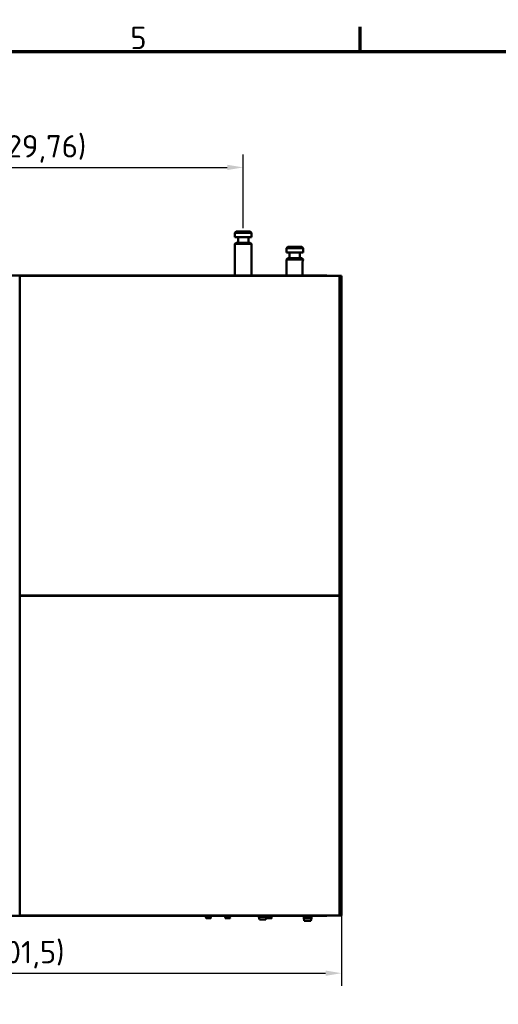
# Model space of a CAD drawing. Header units: millimetres. Extents: x 0 to 2100, y 0 to 1485.
# Tile 10 of 256: x 434 to 808, y 691 to 1460. Entities that reach past the tile are written whole.
import ezdxf

# ---------------------------------------------------------------- set-up
doc = ezdxf.new("R2010")
doc.units = ezdxf.units.MM
doc.header["$LTSCALE"] = 5
doc.layers.get('0').update_dxf_attribs({"lineweight": 25})
for name, color, linetype, lineweight in [('Bemaßung (ISO)', 7, 'Continuous', 25), ('Rahmen (ISO)', 7, 'Continuous', 70), ('Sichtbar (ISO)', 7, 'Continuous', 50)]:
    doc.layers.add(name, color=color, linetype=linetype, lineweight=lineweight)
doc.styles.add('Notiztext (DIN)', font='isocpeur.ttf')
doc.dimstyles.new('Standard (DIN)', dxfattribs={"dimscale": 5, "dimtxt": 3.5, "dimasz": 2.5, "dimexe": 2, "dimexo": 0.5, "dimgap": 0.5, "dimtad": 1, "dimrnd": 1e-08, "dimtxsty": 'Notiztext (DIN)', "dimcen": 0.09, "dimdle": 10, "dimclrd": 256, "dimclre": 256, "dimclrt": 256, "dimadec": 0, "dimazin": 0, "dimtfac": 1, "dimtmove": 0, "dimatfit": 3, "dimfxl": 1, "dimtolj": 1, "dimtzin": 0, "dimlwd": -1, "dimlwe": -1, "dimarcsym": 0})

# ---------------------------------------------------------------- blocks, each defined once
blk = doc.blocks.new('Ränder Vorgaberahmen')
at = {"layer": 'Rahmen (ISO)'}
blk.add_line((140, 287), (140, 290.9), dxfattribs=at)
at = {"layer": 'Rahmen (ISO)', "flags": 128}
blk.add_lwpolyline([(10, 10), (10, 287), (410, 287), (410, 10), (10, 10)], dxfattribs=at)
at = {"layer": 'Rahmen (ISO)', "insert": (104.08, 287.4), "char_height": 3.5, "attachment_point": 7, "style": 'Notiztext (DIN)'}
blk.add_mtext('5', dxfattribs=at)
blk = doc.blocks.new('*D10')
at = {"layer": 'Bemaßung (ISO)', "transparency": 16777216}
for p, q in [((184.03, 1007.68), (184.03, 705.18)), ((685.53, 1007.68), (685.53, 705.18)), ((196.53, 715.18), (673.03, 715.18))]:
    blk.add_line(p, q, dxfattribs=at)
for points in [[(196.53, 717.26), (196.53, 713.09), (184.03, 715.18)], [(673.03, 717.26), (673.03, 713.09), (685.53, 715.18)]]:
    blk.add_solid(points, dxfattribs=at)
at = {"layer": 'Defpoints', "color": 0, "transparency": 16777216}
for p in [(184.03, 1010.18), (685.53, 1010.18), (685.53, 715.18)]:
    blk.add_point(p, dxfattribs=at)
at = {"layer": 'Bemaßung (ISO)', "transparency": 16777216, "insert": (403.71, 740.43), "char_height": 17.5, "attachment_point": 1, "style": 'Notiztext (DIN)'}
blk.add_mtext('\\A1;(501,5)', dxfattribs=at)
blk = doc.blocks.new('*D13')
at = {"layer": 'Bemaßung (ISO)', "transparency": 16777216}
for p, q in [((278.93, 1285.08), (278.93, 1354.58)), ((608.69, 1297.08), (608.69, 1354.58)), ((291.43, 1344.58), (596.19, 1344.58))]:
    blk.add_line(p, q, dxfattribs=at)
for points in [[(291.43, 1346.66), (291.43, 1342.49), (278.93, 1344.58)], [(596.19, 1346.66), (596.19, 1342.49), (608.69, 1344.58)]]:
    blk.add_solid(points, dxfattribs=at)
at = {"layer": 'Defpoints', "color": 0, "transparency": 16777216}
for p in [(608.69, 1344.58), (608.69, 1294.58), (278.93, 1282.58)]:
    blk.add_point(p, dxfattribs=at)
at = {"layer": 'Bemaßung (ISO)', "transparency": 16777216, "insert": (404.87, 1369.83), "char_height": 17.5, "attachment_point": 1, "style": 'Notiztext (DIN)'}
blk.add_mtext('\\A1;(329,76)', dxfattribs=at)

msp = doc.modelspace()

# ---------------------------------------------------------------- linework, layer by layer
at = {"layer": 'Sichtbar (ISO)'}
for p, q in [((603.19, 1294.575), (602.19, 1293.575)), ((602.19, 1293.575), (615.19, 1293.575)), ((602.19, 1290.075), (602.19, 1293.575)), ((603.19, 1294.575), (614.19, 1294.575)), ((614.19, 1294.575), (615.19, 1293.575)), ((615.19, 1290.075), (615.19, 1293.575)), ((602.19, 1290.075), (615.19, 1290.075)), ((603.19, 1285.775), (602.19, 1284.775)), ((615.19, 1284.775), (602.19, 1284.775)), ((602.19, 1260.077), (602.19, 1284.775)), ((614.19, 1285.775), (603.19, 1285.775)), ((604.69, 1285.775), (604.69, 1290.075)), ((612.69, 1285.775), (612.69, 1290.075)), ((614.19, 1285.775), (615.19, 1284.775)), ((615.19, 1260.077), (615.19, 1284.775)), ((643.426, 1282.575), (642.426, 1281.575)), ((655.426, 1281.575), (642.426, 1281.575)), ((642.426, 1278.075), (642.426, 1281.575)), ((642.426, 1278.075), (655.426, 1278.075)), ((654.426, 1282.575), (643.426, 1282.575)), ((644.926, 1273.775), (644.926, 1278.075)), ((652.926, 1273.775), (652.926, 1278.075)), ((654.426, 1282.575), (655.426, 1281.575)), ((655.426, 1278.075), (655.426, 1281.575)), ((643.426, 1273.775), (642.426, 1272.775)), ((655.426, 1272.775), (642.426, 1272.775)), ((642.426, 1260.077), (642.426, 1272.775)), ((654.426, 1273.775), (643.426, 1273.775)), ((654.426, 1273.775), (655.426, 1272.775)), ((655.077, 1260.077), (655.077, 1270.175)), ((655.426, 1272.275), (655.426, 1272.775)), ((655.926, 1260.077), (184.366, 1260.077)), ((434.026, 1259.977), (434.026, 1010.177)), ((683.826, 1259.977), (434.026, 1259.977)), ((655.926, 1260.077), (656.926, 1260.077)), ((655.926, 1259.977), (655.926, 1260.077)), ((656.926, 1260.077), (673.926, 1260.077)), ((656.926, 1259.977), (656.926, 1260.077)), ((673.926, 1259.977), (673.926, 1260.077)), ((673.926, 1260.077), (673.926, 1260.077)), ((673.926, 1260.077), (673.926, 1259.977)), ((683.826, 1010.177), (683.826, 1259.977)), ((683.926, 1259.977), (683.926, 1010.177)), ((683.926, 1259.977), (685.526, 1259.977)), ((685.526, 1259.977), (685.526, 1010.177)), ((434.026, 1010.177), (683.826, 1010.177)), ((434.026, 1009.977), (434.026, 760.177)), ((683.826, 1009.977), (434.026, 1009.977)), ((553.426, 1009.977), (553.426, 1010.177)), ((564.426, 1010.177), (564.426, 1009.977)), ((655.926, 1009.977), (655.926, 1010.177)), ((656.292, 1010.177), (656.292, 1009.977)), ((658.924, 1010.177), (658.924, 1009.977)), ((658.924, 1010.177), (658.924, 1009.977)), ((658.925, 1010.177), (658.925, 1009.977)), ((658.925, 1010.177), (658.925, 1009.977)), ((658.925, 1010.177), (658.925, 1009.977)), ((658.925, 1010.177), (658.925, 1009.977)), ((658.926, 1009.977), (658.926, 1010.177)), ((658.926, 1010.177), (658.926, 1009.977)), ((658.926, 1010.177), (658.926, 1009.977)), ((658.927, 1009.977), (658.927, 1010.177)), ((658.928, 1010.177), (658.928, 1009.977)), ((658.928, 1010.177), (658.928, 1009.977)), ((658.928, 1010.177), (658.928, 1009.977)), ((658.928, 1010.177), (658.928, 1009.977)), ((658.928, 1010.177), (658.928, 1009.977)), ((658.929, 1009.977), (658.929, 1010.177)), ((658.929, 1010.177), (658.929, 1009.977)), ((658.929, 1010.177), (658.929, 1009.977)), ((673.926, 1010.177), (673.926, 1009.977)), ((673.926, 1009.977), (673.926, 1010.177)), ((673.926, 1009.977), (673.926, 1010.177)), ((673.926, 1009.977), (673.926, 1010.177)), ((673.926, 1010.177), (673.926, 1009.977)), ((673.926, 1010.177), (673.926, 1009.977)), ((683.826, 760.177), (683.826, 1009.977)), ((683.926, 1010.177), (685.526, 1010.177)), ((683.926, 1009.977), (683.926, 760.177)), ((683.926, 1009.977), (685.526, 1009.977)), ((685.526, 1009.977), (685.526, 760.177)), ((655.926, 760.077), (184.366, 760.077)), ((434.026, 760.177), (683.826, 760.177)), ((579.426, 760.046), (579.426, 759.959)), ((579.426, 759.346), (579.426, 759.259)), ((579.426, 758.646), (579.426, 758.559)), ((579.644, 758.077), (579.644, 758.077)), ((579.645, 758.077), (583.208, 758.077)), ((583.212, 758.08), (583.208, 758.077)), ((583.208, 758.077), (583.208, 758.077)), ((583.263, 758.115), (583.426, 758.277)), ((583.399, 758.277), (583.426, 758.277)), ((583.426, 759.696), (583.426, 759.609)), ((583.426, 758.996), (583.426, 758.91)), ((583.426, 758.296), (583.426, 758.277)), ((594.426, 760.046), (594.426, 759.959)), ((594.426, 759.346), (594.426, 759.259)), ((594.426, 758.646), (594.426, 758.559)), ((594.644, 758.077), (594.644, 758.077)), ((594.645, 758.077), (598.208, 758.077)), ((598.212, 758.08), (598.208, 758.077)), ((598.208, 758.077), (598.208, 758.077)), ((598.263, 758.115), (598.426, 758.277)), ((598.399, 758.277), (598.426, 758.277)), ((598.426, 759.696), (598.426, 759.609)), ((598.426, 758.996), (598.426, 758.91)), ((598.426, 758.296), (598.426, 758.277)), ((620.926, 760.077), (620.926, 759.077)), ((620.926, 759.077), (626.926, 759.077)), ((621.426, 757.077), (620.926, 759.077)), ((621.426, 757.077), (626.426, 757.077)), ((626.426, 757.077), (626.926, 759.077)), ((626.926, 760.077), (626.926, 760.046)), ((626.926, 760.046), (626.926, 759.959)), ((626.926, 759.959), (626.926, 759.346)), ((626.926, 759.346), (626.926, 759.259)), ((626.926, 759.259), (626.926, 759.077)), ((626.926, 758.646), (626.926, 758.559)), ((627.144, 758.077), (627.144, 758.077)), ((627.145, 758.077), (630.708, 758.077)), ((630.712, 758.08), (630.708, 758.077)), ((630.708, 758.077), (630.708, 758.077)), ((630.763, 758.115), (630.926, 758.277)), ((630.899, 758.277), (630.926, 758.277)), ((630.926, 759.696), (630.926, 759.609)), ((630.926, 758.996), (630.926, 758.91)), ((630.926, 758.296), (630.926, 758.277)), ((655.926, 760.077), (655.926, 760.177)), ((655.926, 760.077), (656.926, 760.077)), ((655.926, 760.077), (655.926, 758.077)), ((655.926, 758.077), (661.926, 758.077)), ((656.426, 756.077), (655.926, 758.077)), ((656.426, 756.077), (661.426, 756.077)), ((656.926, 760.077), (656.926, 760.177)), ((656.926, 760.077), (673.926, 760.077)), ((661.426, 756.077), (661.926, 758.077)), ((661.926, 760.077), (661.926, 758.077)), ((673.926, 760.077), (673.926, 760.177)), ((673.926, 760.177), (673.926, 760.077)), ((673.926, 760.077), (673.926, 760.077)), ((683.926, 760.177), (685.526, 760.177))]:
    msp.add_line(p, q, dxfattribs=at)
for radius, start, end in [(8.5, 179.325977, 180.674144), (8.5, 179.325934, 180.674101), (4.25, 178.651756, 181.348277), (4.25, 178.651774, 181.348295), (4.25, 358.651705, 1.348226), (8.5, 359.325856, 0.674023)]:
    msp.add_arc((492.926, 1010.077), radius, start, end, dxfattribs=at)
for centre, major_axis, ratio, start_param, end_param in [((658.926, 1010.077), (0, 8), 0.0000103, 4.6998887, 4.7248893), ((658.926, 1010.077), (0, 8), 0.0000103, 1.558296, 1.5832967), ((658.927, 1010.077), (0, 8), 0.0000103, 4.6998887, 4.7248893), ((658.927, 1010.077), (0, -8), 0.0000103, 4.6998887, 4.7248893), ((673.926, 1010.077), (0, 8.5), 0.00001, 4.700623, 4.7241529), ((673.926, 1010.077), (0, 8.5), 0.00001, 1.5590324, 1.5825624), ((673.926, 1010.077), (0, 8.5), 0.00001, 4.700623, 4.7241529), ((673.926, 1010.077), (0, 8.5), 0.00001, 1.5590324, 1.5825624)]:
    msp.add_ellipse(centre, major_axis=major_axis, ratio=ratio, start_param=start_param, end_param=end_param, dxfattribs=at)
for points, knots in [([(655.077, 1270.175), (655.077, 1270.441), (655.096, 1270.723), (655.164, 1271.24), (655.211, 1271.475), (655.298, 1271.846), (655.343, 1272.007), (655.408, 1272.222), (655.426, 1272.275), (655.426, 1272.275)], [-0.63780836, -0.63780836, -0.63780836, -0.63780836, -0.5580661, -0.5580661, -0.47832385, -0.47832385, -0.39861401, -0.39861401, -0.31890418, -0.31890418, -0.31890418, -0.31890418]), ([(579.436, 759.948), (579.42, 759.957), (579.423, 759.966), (579.459, 759.981), (579.482, 759.986), (579.546, 759.998), (579.589, 760.004), (579.665, 760.014), (579.693, 760.017), (579.836, 760.033), (579.979, 760.045), (580.23, 760.063), (580.32, 760.069), (580.427, 760.076), (580.44, 760.077), (580.454, 760.077)], [2.18588412, 2.18588412, 2.18588412, 2.18588412, 2.2334483, 2.2334483, 2.26546932, 2.26546932, 2.29948311, 2.29948311, 2.3164894, 2.3164894, 2.38178156, 2.38178156, 2.41466664, 2.41466664, 2.41927306, 2.41927306, 2.41927306, 2.41927306]), ([(579.435, 759.249), (579.424, 759.255), (579.423, 759.261), (579.436, 759.27), (579.444, 759.274), (579.478, 759.285), (579.516, 759.293), (579.606, 759.307), (579.651, 759.313), (579.773, 759.327), (579.853, 759.334), (580.021, 759.347), (580.106, 759.353), (580.289, 759.366), (580.388, 759.373), (580.585, 759.386), (580.682, 759.392), (580.965, 759.409), (581.155, 759.419), (581.41, 759.433), (581.473, 759.436), (581.676, 759.448), (581.815, 759.456), (582.05, 759.47), (582.147, 759.476), (582.365, 759.489), (582.484, 759.496), (582.687, 759.51), (582.774, 759.516), (582.936, 759.529), (583.011, 759.536), (583.137, 759.548), (583.189, 759.554), (583.317, 759.571), (583.373, 759.581), (583.412, 759.595), (583.419, 759.599), (583.425, 759.604), (583.426, 759.606), (583.426, 759.609)], [0.92617111, 0.92617111, 0.92617111, 0.92617111, 0.95984708, 0.95984708, 0.97886101, 0.97886101, 1.02101996, 1.02101996, 1.05201818, 1.05201818, 1.09276703, 1.09276703, 1.12734082, 1.12734082, 1.16263276, 1.16263276, 1.19445991, 1.19445991, 1.2522487, 1.2522487, 1.27126304, 1.27126304, 1.31341762, 1.31341762, 1.34442293, 1.34442293, 1.38535139, 1.38535139, 1.41980513, 1.41980513, 1.4550056, 1.4550056, 1.48685395, 1.48685395, 1.54481141, 1.54481141, 1.56377977, 1.56377977, 1.57540701, 1.57540701, 1.57540701, 1.57540701]), ([(581.426, 758.734), (581.287, 758.726), (581.149, 758.718), (580.907, 758.704), (580.803, 758.699), (580.603, 758.687), (580.508, 758.681), (580.25, 758.665), (580.099, 758.654), (579.924, 758.639), (579.883, 758.636), (579.759, 758.624), (579.685, 758.617), (579.579, 758.604), (579.542, 758.598), (579.473, 758.585), (579.447, 758.577), (579.424, 758.563), (579.423, 758.556), (579.433, 758.549), (579.434, 758.548), (579.435, 758.548)], [-0.82098816, -0.82098816, -0.82098816, -0.82098816, -0.77931641, -0.77931641, -0.74670892, -0.74670892, -0.71491567, -0.71491567, -0.65717319, -0.65717319, -0.63817377, -0.63817377, -0.59606511, -0.59606511, -0.56508567, -0.56508567, -0.52433512, -0.52433512, -0.48979492, -0.48979492, -0.48684129, -0.48684129, -0.48684129, -0.48684129]), ([(579.507, 760.077), (579.484, 760.073), (579.466, 760.068), (579.439, 760.06), (579.431, 760.055), (579.427, 760.049), (579.426, 760.048), (579.426, 760.046)], [0.000830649, 0.000830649, 0.000830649, 0.000830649, 0.025315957, 0.025315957, 0.04964352, 0.04964352, 0.05791202, 0.05791202, 0.05791202, 0.05791202]), ([(583.417, 759.706), (583.426, 759.701), (583.428, 759.696), (583.418, 759.684), (583.4, 759.677), (583.334, 759.661), (583.279, 759.652), (583.159, 759.637), (583.101, 759.631), (582.991, 759.621), (582.94, 759.617), (582.771, 759.603), (582.639, 759.593), (582.297, 759.57), (582.08, 759.558), (581.727, 759.538), (581.599, 759.531), (581.311, 759.514), (581.15, 759.505), (580.866, 759.489), (580.742, 759.482), (580.435, 759.464), (580.261, 759.452), (579.955, 759.429), (579.824, 759.418), (579.677, 759.403), (579.639, 759.398), (579.534, 759.384), (579.484, 759.374), (579.436, 759.358), (579.426, 759.352), (579.426, 759.346)], [0.66946473, 0.66946473, 0.66946473, 0.66946473, 0.69720066, 0.69720066, 0.73567796, 0.73567796, 0.78283832, 0.78283832, 0.81556535, 0.81556535, 0.83910322, 0.83910322, 0.89035674, 0.89035674, 0.96052955, 0.96052955, 0.99897847, 0.99897847, 1.04731564, 1.04731564, 1.08644453, 1.08644453, 1.14805616, 1.14805616, 1.20893433, 1.20893433, 1.23313979, 1.23313979, 1.2847465, 1.2847465, 1.31891712, 1.31891712, 1.31891712, 1.31891712]), ([(583.416, 759.007), (583.431, 758.998), (583.429, 758.99), (583.385, 758.97), (583.32, 758.958), (583.163, 758.938), (583.094, 758.93), (582.919, 758.914), (582.81, 758.905), (582.59, 758.89), (582.483, 758.883), (582.16, 758.862), (581.932, 758.849), (581.52, 758.826), (581.342, 758.817), (581.074, 758.801), (580.983, 758.796), (580.716, 758.78), (580.546, 758.77), (580.213, 758.749), (580.055, 758.738), (579.834, 758.719), (579.758, 758.711), (579.614, 758.695), (579.553, 758.686), (579.472, 758.671), (579.447, 758.664), (579.429, 758.653), (579.426, 758.649), (579.426, 758.646)], [1.92980104, 1.92980104, 1.92980104, 1.92980104, 1.9736184, 1.9736184, 2.04138317, 2.04138317, 2.08076057, 2.08076057, 2.12775615, 2.12775615, 2.1662372, 2.1662372, 2.23781242, 2.23781242, 2.29107049, 2.29107049, 2.31900897, 2.31900897, 2.37432896, 2.37432896, 2.43602293, 2.43602293, 2.47539028, 2.47539028, 2.52233393, 2.52233393, 2.56080376, 2.56080376, 2.58011115, 2.58011115, 2.58011115, 2.58011115]), ([(579.645, 758.077), (579.667, 758.085), (579.721, 758.093), (579.889, 758.109), (580.002, 758.116), (580.305, 758.133), (580.506, 758.142), (580.945, 758.16), (581.18, 758.169), (581.646, 758.186), (581.897, 758.196), (582.396, 758.215), (582.618, 758.224), (582.957, 758.241), (583.083, 758.248), (583.283, 758.262), (583.356, 758.27), (583.398, 758.277)], [-0.59700947, -0.59700947, -0.59700947, -0.59700947, -0.52562396, -0.52562396, -0.45492481, -0.45492481, -0.36771823, -0.36771823, -0.28209463, -0.28209463, -0.20020428, -0.20020428, -0.12280401, -0.12280401, -0.06169699, -0.06169699, -0.00001429, -0.00001429, -0.00001429, -0.00001429]), ([(579.863, 759.605), (579.863, 759.605), (579.865, 759.606), (579.873, 759.614), (579.877, 759.619), (579.885, 759.635), (579.887, 759.648), (579.885, 759.671), (579.879, 759.683), (579.87, 759.695), (579.866, 759.697), (579.864, 759.699), (579.863, 759.7), (579.863, 759.7)], [0, 0, 0, 0, 0.008161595, 0.008161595, 0.013678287, 0.013678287, 0.021048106, 0.021048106, 0.028931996, 0.028931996, 0.035719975, 0.035719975, 0.040031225, 0.040031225, 0.040031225, 0.040031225]), ([(579.863, 758.905), (579.864, 758.906), (579.866, 758.907), (579.874, 758.915), (579.878, 758.92), (579.886, 758.937), (579.888, 758.949), (579.885, 758.973), (579.878, 758.985), (579.869, 758.996), (579.866, 758.998), (579.864, 758.999), (579.864, 759), (579.864, 759)], [0, 0, 0, 0, 0.00843755, 0.00843755, 0.014121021, 0.014121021, 0.021664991, 0.021664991, 0.029930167, 0.029930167, 0.03689219, 0.03689219, 0.040432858, 0.040432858, 0.040432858, 0.040432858]), ([(579.864, 758.206), (579.864, 758.206), (579.866, 758.207), (579.874, 758.215), (579.878, 758.22), (579.886, 758.238), (579.888, 758.25), (579.884, 758.274), (579.878, 758.286), (579.869, 758.296), (579.866, 758.298), (579.864, 758.299), (579.864, 758.299), (579.864, 758.299)], [0, 0, 0, 0, 0.008768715, 0.008768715, 0.014607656, 0.014607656, 0.02229345, 0.02229345, 0.030803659, 0.030803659, 0.037907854, 0.037907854, 0.040930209, 0.040930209, 0.040930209, 0.040930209]), ([(581.426, 758.734), (581.54, 758.741), (581.654, 758.747), (581.928, 758.763), (582.085, 758.771), (582.292, 758.784), (582.348, 758.787), (582.524, 758.798), (582.638, 758.806), (582.821, 758.82), (582.893, 758.826), (583.046, 758.839), (583.122, 758.847), (583.241, 758.86), (583.287, 758.866), (583.36, 758.879), (583.388, 758.886), (583.419, 758.898), (583.426, 758.904), (583.426, 758.91)], [0.000001, 0.000001, 0.000001, 0.000001, 0.03435806, 0.03435806, 0.08345012, 0.08345012, 0.10225549, 0.10225549, 0.14414772, 0.14414772, 0.17512755, 0.17512755, 0.21583956, 0.21583956, 0.25040249, 0.25040249, 0.2856806, 0.2856806, 0.31491666, 0.31491666, 0.31491666, 0.31491666]), ([(582.988, 760.049), (582.988, 760.049), (582.985, 760.048), (582.978, 760.04), (582.973, 760.034), (582.965, 760.017), (582.963, 760.004), (582.968, 759.98), (582.974, 759.968), (582.983, 759.958), (582.986, 759.956), (582.987, 759.956), (582.988, 759.955), (582.988, 759.955)], [0.000009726, 0.000009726, 0.000009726, 0.000009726, 0.009083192, 0.009083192, 0.015057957, 0.015057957, 0.022832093, 0.022832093, 0.031495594, 0.031495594, 0.038688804, 0.038688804, 0.04135737, 0.04135737, 0.04135737, 0.04135737]), ([(582.988, 759.349), (582.988, 759.349), (582.986, 759.348), (582.978, 759.34), (582.974, 759.334), (582.966, 759.317), (582.964, 759.305), (582.967, 759.28), (582.974, 759.269), (582.983, 759.258), (582.986, 759.257), (582.988, 759.255), (582.988, 759.255), (582.988, 759.255)], [0, 0, 0, 0, 0.008770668, 0.008770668, 0.014610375, 0.014610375, 0.02229548, 0.02229548, 0.030804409, 0.030804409, 0.037907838, 0.037907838, 0.040933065, 0.040933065, 0.040933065, 0.040933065]), ([(582.989, 758.649), (582.988, 758.649), (582.986, 758.648), (582.978, 758.64), (582.974, 758.635), (582.966, 758.618), (582.964, 758.606), (582.967, 758.582), (582.974, 758.57), (582.983, 758.559), (582.986, 758.557), (582.988, 758.555), (582.988, 758.555), (582.988, 758.555)], [0, 0, 0, 0, 0.008434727, 0.008434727, 0.014116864, 0.014116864, 0.021659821, 0.021659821, 0.029923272, 0.029923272, 0.036884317, 0.036884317, 0.040428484, 0.040428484, 0.040428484, 0.040428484]), ([(583.417, 758.306), (583.421, 758.304), (583.423, 758.302), (583.43, 758.293), (583.421, 758.285), (583.399, 758.277)], [3.191429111, 3.191429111, 3.191429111, 3.191429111, 3.202677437, 3.202677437, 3.243265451, 3.243265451, 3.243265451, 3.243265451]), ([(594.436, 759.948), (594.42, 759.957), (594.423, 759.966), (594.459, 759.981), (594.482, 759.986), (594.546, 759.998), (594.589, 760.004), (594.665, 760.014), (594.693, 760.017), (594.836, 760.033), (594.979, 760.045), (595.23, 760.063), (595.32, 760.069), (595.427, 760.076), (595.44, 760.077), (595.454, 760.077)], [2.18588412, 2.18588412, 2.18588412, 2.18588412, 2.2334483, 2.2334483, 2.26546932, 2.26546932, 2.29948311, 2.29948311, 2.3164894, 2.3164894, 2.38178156, 2.38178156, 2.41466664, 2.41466664, 2.41927306, 2.41927306, 2.41927306, 2.41927306]), ([(594.435, 759.249), (594.424, 759.255), (594.423, 759.261), (594.436, 759.27), (594.444, 759.274), (594.478, 759.285), (594.516, 759.293), (594.606, 759.307), (594.651, 759.313), (594.773, 759.327), (594.853, 759.334), (595.021, 759.347), (595.106, 759.353), (595.289, 759.366), (595.388, 759.373), (595.585, 759.386), (595.682, 759.392), (595.965, 759.409), (596.155, 759.419), (596.41, 759.433), (596.473, 759.436), (596.676, 759.448), (596.815, 759.456), (597.05, 759.47), (597.147, 759.476), (597.365, 759.489), (597.484, 759.496), (597.687, 759.51), (597.774, 759.516), (597.936, 759.529), (598.011, 759.536), (598.137, 759.548), (598.189, 759.554), (598.317, 759.571), (598.373, 759.581), (598.412, 759.595), (598.419, 759.599), (598.425, 759.604), (598.426, 759.606), (598.426, 759.609)], [0.92617111, 0.92617111, 0.92617111, 0.92617111, 0.95984708, 0.95984708, 0.97886101, 0.97886101, 1.02101996, 1.02101996, 1.05201818, 1.05201818, 1.09276703, 1.09276703, 1.12734082, 1.12734082, 1.16263276, 1.16263276, 1.19445991, 1.19445991, 1.2522487, 1.2522487, 1.27126304, 1.27126304, 1.31341762, 1.31341762, 1.34442293, 1.34442293, 1.38535139, 1.38535139, 1.41980513, 1.41980513, 1.4550056, 1.4550056, 1.48685395, 1.48685395, 1.54481141, 1.54481141, 1.56377977, 1.56377977, 1.57540701, 1.57540701, 1.57540701, 1.57540701]), ([(596.426, 758.734), (596.287, 758.726), (596.149, 758.718), (595.907, 758.704), (595.803, 758.699), (595.603, 758.687), (595.508, 758.681), (595.25, 758.665), (595.099, 758.654), (594.924, 758.639), (594.883, 758.636), (594.759, 758.624), (594.685, 758.617), (594.579, 758.604), (594.542, 758.598), (594.473, 758.585), (594.447, 758.577), (594.424, 758.563), (594.423, 758.556), (594.433, 758.549), (594.434, 758.548), (594.435, 758.548)], [-0.82098816, -0.82098816, -0.82098816, -0.82098816, -0.77931641, -0.77931641, -0.74670892, -0.74670892, -0.71491567, -0.71491567, -0.65717319, -0.65717319, -0.63817377, -0.63817377, -0.59606511, -0.59606511, -0.56508567, -0.56508567, -0.52433512, -0.52433512, -0.48979492, -0.48979492, -0.48684129, -0.48684129, -0.48684129, -0.48684129]), ([(594.507, 760.077), (594.484, 760.073), (594.466, 760.068), (594.439, 760.06), (594.431, 760.055), (594.427, 760.049), (594.426, 760.048), (594.426, 760.046)], [0.000830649, 0.000830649, 0.000830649, 0.000830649, 0.025315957, 0.025315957, 0.04964352, 0.04964352, 0.05791202, 0.05791202, 0.05791202, 0.05791202]), ([(598.417, 759.706), (598.426, 759.701), (598.428, 759.696), (598.418, 759.684), (598.4, 759.677), (598.334, 759.661), (598.279, 759.652), (598.159, 759.637), (598.101, 759.631), (597.991, 759.621), (597.94, 759.617), (597.771, 759.603), (597.639, 759.593), (597.297, 759.57), (597.08, 759.558), (596.727, 759.538), (596.599, 759.531), (596.311, 759.514), (596.15, 759.505), (595.866, 759.489), (595.742, 759.482), (595.435, 759.464), (595.261, 759.452), (594.955, 759.429), (594.824, 759.418), (594.677, 759.403), (594.639, 759.398), (594.534, 759.384), (594.484, 759.374), (594.436, 759.358), (594.426, 759.352), (594.426, 759.346)], [0.66946473, 0.66946473, 0.66946473, 0.66946473, 0.69720066, 0.69720066, 0.73567796, 0.73567796, 0.78283832, 0.78283832, 0.81556535, 0.81556535, 0.83910322, 0.83910322, 0.89035674, 0.89035674, 0.96052955, 0.96052955, 0.99897847, 0.99897847, 1.04731564, 1.04731564, 1.08644453, 1.08644453, 1.14805616, 1.14805616, 1.20893433, 1.20893433, 1.23313979, 1.23313979, 1.2847465, 1.2847465, 1.31891712, 1.31891712, 1.31891712, 1.31891712]), ([(598.416, 759.007), (598.431, 758.998), (598.429, 758.99), (598.385, 758.97), (598.32, 758.958), (598.163, 758.938), (598.094, 758.93), (597.919, 758.914), (597.81, 758.905), (597.59, 758.89), (597.483, 758.883), (597.16, 758.862), (596.932, 758.849), (596.52, 758.826), (596.342, 758.817), (596.074, 758.801), (595.983, 758.796), (595.716, 758.78), (595.546, 758.77), (595.213, 758.749), (595.055, 758.738), (594.834, 758.719), (594.758, 758.711), (594.614, 758.695), (594.553, 758.686), (594.472, 758.671), (594.447, 758.664), (594.429, 758.653), (594.426, 758.649), (594.426, 758.646)], [1.92980104, 1.92980104, 1.92980104, 1.92980104, 1.9736184, 1.9736184, 2.04138317, 2.04138317, 2.08076057, 2.08076057, 2.12775615, 2.12775615, 2.1662372, 2.1662372, 2.23781242, 2.23781242, 2.29107049, 2.29107049, 2.31900897, 2.31900897, 2.37432896, 2.37432896, 2.43602293, 2.43602293, 2.47539028, 2.47539028, 2.52233393, 2.52233393, 2.56080376, 2.56080376, 2.58011115, 2.58011115, 2.58011115, 2.58011115]), ([(594.645, 758.077), (594.667, 758.085), (594.721, 758.093), (594.889, 758.109), (595.002, 758.116), (595.305, 758.133), (595.506, 758.142), (595.945, 758.16), (596.18, 758.169), (596.646, 758.186), (596.897, 758.196), (597.396, 758.215), (597.618, 758.224), (597.957, 758.241), (598.083, 758.248), (598.283, 758.262), (598.356, 758.27), (598.398, 758.277)], [-0.59700947, -0.59700947, -0.59700947, -0.59700947, -0.52562396, -0.52562396, -0.45492481, -0.45492481, -0.36771823, -0.36771823, -0.28209463, -0.28209463, -0.20020428, -0.20020428, -0.12280401, -0.12280401, -0.06169699, -0.06169699, -0.00001429, -0.00001429, -0.00001429, -0.00001429]), ([(594.863, 759.605), (594.863, 759.605), (594.865, 759.606), (594.873, 759.614), (594.877, 759.619), (594.885, 759.635), (594.887, 759.648), (594.885, 759.671), (594.879, 759.683), (594.87, 759.695), (594.866, 759.697), (594.864, 759.699), (594.863, 759.7), (594.863, 759.7)], [0, 0, 0, 0, 0.008161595, 0.008161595, 0.013678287, 0.013678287, 0.021048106, 0.021048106, 0.028931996, 0.028931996, 0.035719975, 0.035719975, 0.040031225, 0.040031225, 0.040031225, 0.040031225]), ([(594.863, 758.905), (594.864, 758.906), (594.866, 758.907), (594.874, 758.915), (594.878, 758.92), (594.886, 758.937), (594.888, 758.949), (594.885, 758.973), (594.878, 758.985), (594.869, 758.996), (594.866, 758.998), (594.864, 758.999), (594.864, 759), (594.864, 759)], [0, 0, 0, 0, 0.00843755, 0.00843755, 0.014121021, 0.014121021, 0.021664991, 0.021664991, 0.029930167, 0.029930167, 0.03689219, 0.03689219, 0.040432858, 0.040432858, 0.040432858, 0.040432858]), ([(594.864, 758.206), (594.864, 758.206), (594.866, 758.207), (594.874, 758.215), (594.878, 758.22), (594.886, 758.238), (594.888, 758.25), (594.884, 758.274), (594.878, 758.286), (594.869, 758.296), (594.866, 758.298), (594.864, 758.299), (594.864, 758.299), (594.864, 758.299)], [0, 0, 0, 0, 0.008768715, 0.008768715, 0.014607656, 0.014607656, 0.02229345, 0.02229345, 0.030803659, 0.030803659, 0.037907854, 0.037907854, 0.040930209, 0.040930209, 0.040930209, 0.040930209]), ([(596.426, 758.734), (596.54, 758.741), (596.654, 758.747), (596.928, 758.763), (597.085, 758.771), (597.292, 758.784), (597.348, 758.787), (597.524, 758.798), (597.638, 758.806), (597.821, 758.82), (597.893, 758.826), (598.046, 758.839), (598.122, 758.847), (598.241, 758.86), (598.287, 758.866), (598.36, 758.879), (598.388, 758.886), (598.419, 758.898), (598.426, 758.904), (598.426, 758.91)], [0.000001, 0.000001, 0.000001, 0.000001, 0.03435806, 0.03435806, 0.08345012, 0.08345012, 0.10225549, 0.10225549, 0.14414772, 0.14414772, 0.17512755, 0.17512755, 0.21583956, 0.21583956, 0.25040249, 0.25040249, 0.2856806, 0.2856806, 0.31491666, 0.31491666, 0.31491666, 0.31491666]), ([(597.988, 760.049), (597.988, 760.049), (597.985, 760.048), (597.978, 760.04), (597.973, 760.034), (597.965, 760.017), (597.963, 760.004), (597.968, 759.98), (597.974, 759.968), (597.983, 759.958), (597.986, 759.956), (597.987, 759.956), (597.988, 759.955), (597.988, 759.955)], [0.000009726, 0.000009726, 0.000009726, 0.000009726, 0.009083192, 0.009083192, 0.015057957, 0.015057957, 0.022832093, 0.022832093, 0.031495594, 0.031495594, 0.038688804, 0.038688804, 0.04135737, 0.04135737, 0.04135737, 0.04135737]), ([(597.988, 759.349), (597.988, 759.349), (597.986, 759.348), (597.978, 759.34), (597.974, 759.334), (597.966, 759.317), (597.964, 759.305), (597.967, 759.28), (597.974, 759.269), (597.983, 759.258), (597.986, 759.257), (597.988, 759.255), (597.988, 759.255), (597.988, 759.255)], [0, 0, 0, 0, 0.008770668, 0.008770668, 0.014610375, 0.014610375, 0.02229548, 0.02229548, 0.030804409, 0.030804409, 0.037907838, 0.037907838, 0.040933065, 0.040933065, 0.040933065, 0.040933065]), ([(597.989, 758.649), (597.988, 758.649), (597.986, 758.648), (597.978, 758.64), (597.974, 758.635), (597.966, 758.618), (597.964, 758.606), (597.967, 758.582), (597.974, 758.57), (597.983, 758.559), (597.986, 758.557), (597.988, 758.555), (597.988, 758.555), (597.988, 758.555)], [0, 0, 0, 0, 0.008434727, 0.008434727, 0.014116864, 0.014116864, 0.021659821, 0.021659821, 0.029923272, 0.029923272, 0.036884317, 0.036884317, 0.040428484, 0.040428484, 0.040428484, 0.040428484]), ([(598.417, 758.306), (598.421, 758.304), (598.423, 758.302), (598.43, 758.293), (598.421, 758.285), (598.399, 758.277)], [3.191429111, 3.191429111, 3.191429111, 3.191429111, 3.202677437, 3.202677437, 3.243265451, 3.243265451, 3.243265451, 3.243265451]), ([(626.936, 759.948), (626.92, 759.957), (626.923, 759.966), (626.959, 759.981), (626.982, 759.986), (627.046, 759.998), (627.089, 760.004), (627.165, 760.014), (627.193, 760.017), (627.336, 760.033), (627.479, 760.045), (627.73, 760.063), (627.82, 760.069), (627.927, 760.076), (627.94, 760.077), (627.954, 760.077)], [2.18588412, 2.18588412, 2.18588412, 2.18588412, 2.2334483, 2.2334483, 2.26546932, 2.26546932, 2.29948311, 2.29948311, 2.3164894, 2.3164894, 2.38178156, 2.38178156, 2.41466664, 2.41466664, 2.41927306, 2.41927306, 2.41927306, 2.41927306]), ([(626.935, 759.249), (626.924, 759.255), (626.923, 759.261), (626.936, 759.27), (626.944, 759.274), (626.978, 759.285), (627.016, 759.293), (627.106, 759.307), (627.151, 759.313), (627.273, 759.327), (627.353, 759.334), (627.521, 759.347), (627.606, 759.353), (627.789, 759.366), (627.888, 759.373), (628.085, 759.386), (628.182, 759.392), (628.465, 759.409), (628.655, 759.419), (628.91, 759.433), (628.973, 759.436), (629.176, 759.448), (629.315, 759.456), (629.55, 759.47), (629.647, 759.476), (629.865, 759.489), (629.984, 759.496), (630.187, 759.51), (630.274, 759.516), (630.436, 759.529), (630.511, 759.536), (630.637, 759.548), (630.689, 759.554), (630.817, 759.571), (630.873, 759.581), (630.912, 759.595), (630.919, 759.599), (630.925, 759.604), (630.926, 759.606), (630.926, 759.609)], [0.92617111, 0.92617111, 0.92617111, 0.92617111, 0.95984708, 0.95984708, 0.97886101, 0.97886101, 1.02101996, 1.02101996, 1.05201818, 1.05201818, 1.09276703, 1.09276703, 1.12734082, 1.12734082, 1.16263276, 1.16263276, 1.19445991, 1.19445991, 1.2522487, 1.2522487, 1.27126304, 1.27126304, 1.31341762, 1.31341762, 1.34442293, 1.34442293, 1.38535139, 1.38535139, 1.41980513, 1.41980513, 1.4550056, 1.4550056, 1.48685395, 1.48685395, 1.54481141, 1.54481141, 1.56377977, 1.56377977, 1.57540701, 1.57540701, 1.57540701, 1.57540701]), ([(628.926, 758.734), (628.787, 758.726), (628.649, 758.718), (628.407, 758.704), (628.303, 758.699), (628.103, 758.687), (628.008, 758.681), (627.75, 758.665), (627.599, 758.654), (627.424, 758.639), (627.383, 758.636), (627.259, 758.624), (627.185, 758.617), (627.079, 758.604), (627.042, 758.598), (626.973, 758.585), (626.947, 758.577), (626.924, 758.563), (626.923, 758.556), (626.933, 758.549), (626.934, 758.548), (626.935, 758.548)], [-0.82098816, -0.82098816, -0.82098816, -0.82098816, -0.77931641, -0.77931641, -0.74670892, -0.74670892, -0.71491567, -0.71491567, -0.65717319, -0.65717319, -0.63817377, -0.63817377, -0.59606511, -0.59606511, -0.56508567, -0.56508567, -0.52433512, -0.52433512, -0.48979492, -0.48979492, -0.48684129, -0.48684129, -0.48684129, -0.48684129]), ([(627.007, 760.077), (626.984, 760.073), (626.966, 760.068), (626.939, 760.06), (626.931, 760.055), (626.927, 760.049), (626.926, 760.048), (626.926, 760.046)], [0.000830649, 0.000830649, 0.000830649, 0.000830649, 0.025315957, 0.025315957, 0.04964352, 0.04964352, 0.05791202, 0.05791202, 0.05791202, 0.05791202]), ([(630.917, 759.706), (630.926, 759.701), (630.928, 759.696), (630.918, 759.684), (630.9, 759.677), (630.834, 759.661), (630.779, 759.652), (630.659, 759.637), (630.601, 759.631), (630.491, 759.621), (630.44, 759.617), (630.271, 759.603), (630.139, 759.593), (629.797, 759.57), (629.58, 759.558), (629.227, 759.538), (629.099, 759.531), (628.811, 759.514), (628.65, 759.505), (628.366, 759.489), (628.242, 759.482), (627.935, 759.464), (627.761, 759.452), (627.455, 759.429), (627.324, 759.418), (627.177, 759.403), (627.139, 759.398), (627.034, 759.384), (626.984, 759.374), (626.936, 759.358), (626.926, 759.352), (626.926, 759.346)], [0.66946473, 0.66946473, 0.66946473, 0.66946473, 0.69720066, 0.69720066, 0.73567796, 0.73567796, 0.78283832, 0.78283832, 0.81556535, 0.81556535, 0.83910322, 0.83910322, 0.89035674, 0.89035674, 0.96052955, 0.96052955, 0.99897847, 0.99897847, 1.04731564, 1.04731564, 1.08644453, 1.08644453, 1.14805616, 1.14805616, 1.20893433, 1.20893433, 1.23313979, 1.23313979, 1.2847465, 1.2847465, 1.31891712, 1.31891712, 1.31891712, 1.31891712]), ([(630.916, 759.007), (630.931, 758.998), (630.929, 758.99), (630.885, 758.97), (630.82, 758.958), (630.663, 758.938), (630.594, 758.93), (630.419, 758.914), (630.31, 758.905), (630.09, 758.89), (629.983, 758.883), (629.66, 758.862), (629.432, 758.849), (629.02, 758.826), (628.842, 758.817), (628.574, 758.801), (628.483, 758.796), (628.216, 758.78), (628.046, 758.77), (627.713, 758.749), (627.555, 758.738), (627.334, 758.719), (627.258, 758.711), (627.114, 758.695), (627.053, 758.686), (626.972, 758.671), (626.947, 758.664), (626.929, 758.653), (626.926, 758.649), (626.926, 758.646)], [1.92980104, 1.92980104, 1.92980104, 1.92980104, 1.9736184, 1.9736184, 2.04138317, 2.04138317, 2.08076057, 2.08076057, 2.12775615, 2.12775615, 2.1662372, 2.1662372, 2.23781242, 2.23781242, 2.29107049, 2.29107049, 2.31900897, 2.31900897, 2.37432896, 2.37432896, 2.43602293, 2.43602293, 2.47539028, 2.47539028, 2.52233393, 2.52233393, 2.56080376, 2.56080376, 2.58011115, 2.58011115, 2.58011115, 2.58011115]), ([(627.145, 758.077), (627.167, 758.085), (627.221, 758.093), (627.389, 758.109), (627.502, 758.116), (627.805, 758.133), (628.006, 758.142), (628.445, 758.16), (628.68, 758.169), (629.146, 758.186), (629.397, 758.196), (629.896, 758.215), (630.118, 758.224), (630.457, 758.241), (630.583, 758.248), (630.783, 758.262), (630.856, 758.27), (630.898, 758.277)], [-0.59700947, -0.59700947, -0.59700947, -0.59700947, -0.52562396, -0.52562396, -0.45492481, -0.45492481, -0.36771823, -0.36771823, -0.28209463, -0.28209463, -0.20020428, -0.20020428, -0.12280401, -0.12280401, -0.06169699, -0.06169699, -0.00001429, -0.00001429, -0.00001429, -0.00001429]), ([(627.363, 759.605), (627.363, 759.605), (627.365, 759.606), (627.373, 759.614), (627.377, 759.619), (627.385, 759.635), (627.387, 759.648), (627.385, 759.671), (627.379, 759.683), (627.37, 759.695), (627.366, 759.697), (627.364, 759.699), (627.363, 759.7), (627.363, 759.7)], [0, 0, 0, 0, 0.008161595, 0.008161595, 0.013678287, 0.013678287, 0.021048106, 0.021048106, 0.028931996, 0.028931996, 0.035719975, 0.035719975, 0.040031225, 0.040031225, 0.040031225, 0.040031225]), ([(627.363, 758.905), (627.364, 758.906), (627.366, 758.907), (627.374, 758.915), (627.378, 758.92), (627.386, 758.937), (627.388, 758.949), (627.385, 758.973), (627.378, 758.985), (627.369, 758.996), (627.366, 758.998), (627.364, 758.999), (627.364, 759), (627.364, 759)], [0, 0, 0, 0, 0.00843755, 0.00843755, 0.014121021, 0.014121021, 0.021664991, 0.021664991, 0.029930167, 0.029930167, 0.03689219, 0.03689219, 0.040432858, 0.040432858, 0.040432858, 0.040432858]), ([(627.364, 758.206), (627.364, 758.206), (627.366, 758.207), (627.374, 758.215), (627.378, 758.22), (627.386, 758.238), (627.388, 758.25), (627.384, 758.274), (627.378, 758.286), (627.369, 758.296), (627.366, 758.298), (627.364, 758.299), (627.364, 758.299), (627.364, 758.299)], [0, 0, 0, 0, 0.008768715, 0.008768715, 0.014607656, 0.014607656, 0.02229345, 0.02229345, 0.030803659, 0.030803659, 0.037907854, 0.037907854, 0.040930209, 0.040930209, 0.040930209, 0.040930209]), ([(628.926, 758.734), (629.04, 758.741), (629.154, 758.747), (629.428, 758.763), (629.585, 758.771), (629.792, 758.784), (629.848, 758.787), (630.024, 758.798), (630.138, 758.806), (630.321, 758.82), (630.393, 758.826), (630.546, 758.839), (630.622, 758.847), (630.741, 758.86), (630.787, 758.866), (630.86, 758.879), (630.888, 758.886), (630.919, 758.898), (630.926, 758.904), (630.926, 758.91)], [0.000001, 0.000001, 0.000001, 0.000001, 0.03435806, 0.03435806, 0.08345012, 0.08345012, 0.10225549, 0.10225549, 0.14414772, 0.14414772, 0.17512755, 0.17512755, 0.21583956, 0.21583956, 0.25040249, 0.25040249, 0.2856806, 0.2856806, 0.31491666, 0.31491666, 0.31491666, 0.31491666]), ([(630.488, 760.049), (630.488, 760.049), (630.485, 760.048), (630.478, 760.04), (630.473, 760.034), (630.465, 760.017), (630.463, 760.004), (630.468, 759.98), (630.474, 759.968), (630.483, 759.958), (630.486, 759.956), (630.487, 759.956), (630.488, 759.955), (630.488, 759.955)], [0.000009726, 0.000009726, 0.000009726, 0.000009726, 0.009083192, 0.009083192, 0.015057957, 0.015057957, 0.022832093, 0.022832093, 0.031495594, 0.031495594, 0.038688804, 0.038688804, 0.04135737, 0.04135737, 0.04135737, 0.04135737]), ([(630.488, 759.349), (630.488, 759.349), (630.486, 759.348), (630.478, 759.34), (630.474, 759.334), (630.466, 759.317), (630.464, 759.305), (630.467, 759.28), (630.474, 759.269), (630.483, 759.258), (630.486, 759.257), (630.488, 759.255), (630.488, 759.255), (630.488, 759.255)], [0, 0, 0, 0, 0.008770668, 0.008770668, 0.014610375, 0.014610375, 0.02229548, 0.02229548, 0.030804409, 0.030804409, 0.037907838, 0.037907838, 0.040933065, 0.040933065, 0.040933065, 0.040933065]), ([(630.489, 758.649), (630.488, 758.649), (630.486, 758.648), (630.478, 758.64), (630.474, 758.635), (630.466, 758.618), (630.464, 758.606), (630.467, 758.582), (630.474, 758.57), (630.483, 758.559), (630.486, 758.557), (630.488, 758.555), (630.488, 758.555), (630.488, 758.555)], [0, 0, 0, 0, 0.008434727, 0.008434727, 0.014116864, 0.014116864, 0.021659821, 0.021659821, 0.029923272, 0.029923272, 0.036884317, 0.036884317, 0.040428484, 0.040428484, 0.040428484, 0.040428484]), ([(630.917, 758.306), (630.921, 758.304), (630.923, 758.302), (630.93, 758.293), (630.921, 758.285), (630.899, 758.277)], [3.191429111, 3.191429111, 3.191429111, 3.191429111, 3.202677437, 3.202677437, 3.243265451, 3.243265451, 3.243265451, 3.243265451])]:
    msp.add_open_spline(points, degree=3, knots=knots, dxfattribs=at)
for points in [[(579.435, 760.057), (579.447, 760.064), (579.459, 760.07), (579.471, 760.077)], [(579.435, 759.356), (579.578, 759.439), (579.721, 759.522), (579.863, 759.605)], [(579.86, 759.002), (579.718, 759.085), (579.576, 759.167), (579.435, 759.249)], [(579.863, 758.3), (579.72, 758.382), (579.578, 758.465), (579.435, 758.548)], [(579.864, 759.699), (579.721, 759.782), (579.579, 759.865), (579.436, 759.948)], [(579.436, 758.657), (579.578, 758.74), (579.721, 758.823), (579.863, 758.905)], [(579.509, 760.077), (579.509, 760.077), (579.509, 760.077), (579.509, 760.077)], [(579.644, 758.077), (579.717, 758.12), (579.79, 758.162), (579.863, 758.205)], [(579.644, 758.077), (579.645, 758.077), (579.645, 758.077), (579.645, 758.077)], [(579.864, 759), (579.864, 759), (579.863, 759), (579.863, 759)], [(579.863, 758.905), (579.863, 758.905), (579.863, 758.905), (579.863, 758.905)], [(579.864, 758.299), (579.864, 758.299), (579.863, 758.299), (579.863, 758.3)], [(579.863, 758.205), (579.863, 758.205), (579.863, 758.205), (579.864, 758.206)], [(582.988, 760.049), (582.988, 760.05), (582.988, 760.05), (582.989, 760.05)], [(582.989, 759.955), (582.989, 759.955), (582.988, 759.955), (582.988, 759.955)], [(582.988, 759.349), (582.988, 759.349), (582.989, 759.35), (582.989, 759.35)], [(582.988, 759.255), (582.988, 759.255), (582.988, 759.255), (582.988, 759.255)], [(582.988, 759.255), (583.131, 759.172), (583.274, 759.089), (583.416, 759.007)], [(583.416, 758.898), (583.273, 758.815), (583.131, 758.732), (582.988, 758.649)], [(582.989, 758.555), (582.989, 758.555), (582.988, 758.555), (582.988, 758.555)], [(583.036, 760.077), (583.02, 760.068), (583.004, 760.059), (582.989, 760.05)], [(582.989, 759.955), (583.132, 759.872), (583.274, 759.789), (583.417, 759.706)], [(583.417, 759.598), (583.274, 759.515), (583.132, 759.433), (582.989, 759.35)], [(582.989, 758.555), (583.132, 758.472), (583.274, 758.389), (583.417, 758.306)], [(583.208, 758.078), (583.232, 758.09), (583.251, 758.102), (583.263, 758.115)], [(583.398, 758.277), (583.398, 758.277), (583.399, 758.277), (583.399, 758.277)], [(594.435, 760.057), (594.447, 760.064), (594.459, 760.07), (594.471, 760.077)], [(594.435, 759.356), (594.578, 759.439), (594.721, 759.522), (594.863, 759.605)], [(594.86, 759.002), (594.718, 759.085), (594.576, 759.167), (594.435, 759.249)], [(594.863, 758.3), (594.72, 758.382), (594.578, 758.465), (594.435, 758.548)], [(594.864, 759.699), (594.721, 759.782), (594.579, 759.865), (594.436, 759.948)], [(594.436, 758.657), (594.578, 758.74), (594.721, 758.823), (594.863, 758.905)], [(594.509, 760.077), (594.509, 760.077), (594.509, 760.077), (594.509, 760.077)], [(594.644, 758.077), (594.717, 758.12), (594.79, 758.162), (594.863, 758.205)], [(594.644, 758.077), (594.645, 758.077), (594.645, 758.077), (594.645, 758.077)], [(594.864, 759), (594.864, 759), (594.863, 759), (594.863, 759)], [(594.863, 758.905), (594.863, 758.905), (594.863, 758.905), (594.863, 758.905)], [(594.864, 758.299), (594.864, 758.299), (594.863, 758.299), (594.863, 758.3)], [(594.863, 758.205), (594.863, 758.205), (594.863, 758.205), (594.864, 758.206)], [(597.988, 760.049), (597.988, 760.05), (597.988, 760.05), (597.989, 760.05)], [(597.989, 759.955), (597.989, 759.955), (597.988, 759.955), (597.988, 759.955)], [(597.988, 759.349), (597.988, 759.349), (597.989, 759.35), (597.989, 759.35)], [(597.988, 759.255), (597.988, 759.255), (597.988, 759.255), (597.988, 759.255)], [(597.988, 759.255), (598.131, 759.172), (598.274, 759.089), (598.416, 759.007)], [(598.416, 758.898), (598.273, 758.815), (598.131, 758.732), (597.988, 758.649)], [(597.989, 758.555), (597.989, 758.555), (597.988, 758.555), (597.988, 758.555)], [(598.036, 760.077), (598.02, 760.068), (598.004, 760.059), (597.989, 760.05)], [(597.989, 759.955), (598.132, 759.872), (598.274, 759.789), (598.417, 759.706)], [(598.417, 759.598), (598.274, 759.515), (598.132, 759.433), (597.989, 759.35)], [(597.989, 758.555), (598.132, 758.472), (598.274, 758.389), (598.417, 758.306)], [(598.208, 758.078), (598.232, 758.09), (598.251, 758.102), (598.263, 758.115)], [(598.398, 758.277), (598.398, 758.277), (598.399, 758.277), (598.399, 758.277)], [(626.935, 760.057), (626.947, 760.064), (626.959, 760.07), (626.971, 760.077)], [(626.935, 759.356), (627.078, 759.439), (627.221, 759.522), (627.363, 759.605)], [(627.36, 759.002), (627.218, 759.085), (627.076, 759.167), (626.935, 759.249)], [(627.363, 758.3), (627.22, 758.382), (627.078, 758.465), (626.935, 758.548)], [(627.364, 759.699), (627.221, 759.782), (627.079, 759.865), (626.936, 759.948)], [(626.936, 758.657), (627.078, 758.74), (627.221, 758.823), (627.363, 758.905)], [(627.009, 760.077), (627.009, 760.077), (627.009, 760.077), (627.009, 760.077)], [(627.144, 758.077), (627.217, 758.12), (627.29, 758.162), (627.363, 758.205)], [(627.144, 758.077), (627.145, 758.077), (627.145, 758.077), (627.145, 758.077)], [(627.364, 759), (627.364, 759), (627.363, 759), (627.363, 759)], [(627.363, 758.905), (627.363, 758.905), (627.363, 758.905), (627.363, 758.905)], [(627.364, 758.299), (627.364, 758.299), (627.363, 758.299), (627.363, 758.3)], [(627.363, 758.205), (627.363, 758.205), (627.363, 758.205), (627.364, 758.206)], [(630.488, 760.049), (630.488, 760.05), (630.488, 760.05), (630.489, 760.05)], [(630.489, 759.955), (630.489, 759.955), (630.488, 759.955), (630.488, 759.955)], [(630.488, 759.349), (630.488, 759.349), (630.489, 759.35), (630.489, 759.35)], [(630.488, 759.255), (630.488, 759.255), (630.488, 759.255), (630.488, 759.255)], [(630.488, 759.255), (630.631, 759.172), (630.774, 759.089), (630.916, 759.007)], [(630.916, 758.898), (630.773, 758.815), (630.631, 758.732), (630.488, 758.649)], [(630.489, 758.555), (630.489, 758.555), (630.488, 758.555), (630.488, 758.555)], [(630.536, 760.077), (630.52, 760.068), (630.504, 760.059), (630.489, 760.05)], [(630.489, 759.955), (630.632, 759.872), (630.774, 759.789), (630.917, 759.706)], [(630.917, 759.598), (630.774, 759.515), (630.632, 759.433), (630.489, 759.35)], [(630.489, 758.555), (630.632, 758.472), (630.774, 758.389), (630.917, 758.306)], [(630.708, 758.078), (630.732, 758.09), (630.751, 758.102), (630.763, 758.115)], [(630.898, 758.277), (630.898, 758.277), (630.899, 758.277), (630.899, 758.277)]]:
    msp.add_open_spline(points, degree=3, dxfattribs=at)

# ---------------------------------------------------------------- block references
at = {"xscale": 5, "yscale": 5, "zscale": 5}
msp.add_blockref('Ränder Vorgaberahmen', (0, 0), dxfattribs=at)

# ---------------------------------------------------------------- dimensions: what is measured, and where the dimension line sits
at = {"layer": 'Bemaßung (ISO)'}
for base, p1, p2, override, picture, middle in [((608.69, 1344.575), (278.926, 1282.575), (608.69, 1294.575), {"dimgap": 0.5, "dimdec": 2, "dimtol": 0, "dimlim": 0, "dimtp": 0, "dimtm": 0, "dimtdec": 2, "dimtofl": 0, "dimatfit": 1}, '*D13', (443.808, 1344.575)), ((685.526, 715.177), (184.026, 1010.177), (685.526, 1010.177), {"dimgap": 0.5, "dimdec": 1, "dimtol": 0, "dimlim": 0, "dimtp": 0, "dimtm": 0, "dimtdec": 2, "dimtofl": 0, "dimatfit": 1}, '*D10', (434.776, 715.177))]:
    dim = msp.add_linear_dim(base=base, p1=p1, p2=p2, angle=180, text='(<>)', dimstyle='Standard (DIN)', override=override, dxfattribs=at)
    dim.commit()
    dim.dimension.update_dxf_attribs({"geometry": picture, "text_midpoint": middle, "dimtype": 160})

doc.saveas('drawing.dxf')
